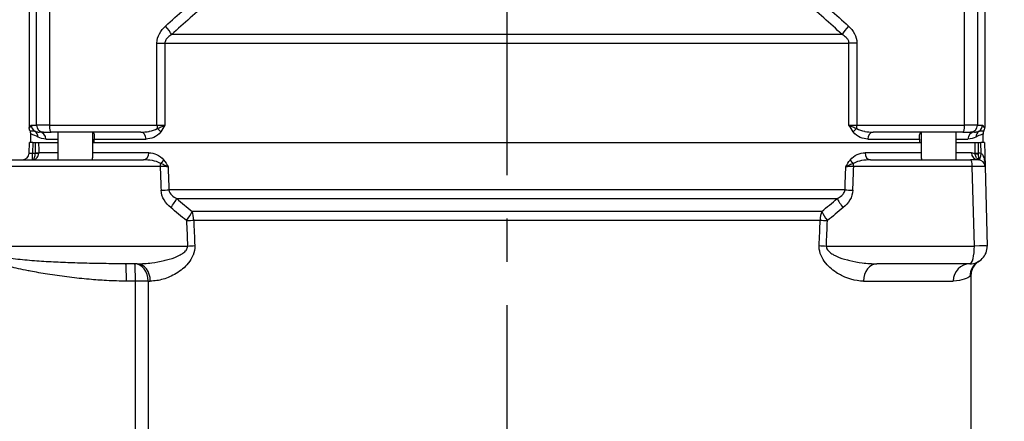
# Model space of a CAD drawing. Header units: millimetres. Extents: x 0 to 5940, y 0 to 4200.
# Tile 38 of 57: x 2156 to 2440, y 2465 to 2581. Entities that reach past the tile are written whole.
import ezdxf

# ---------------------------------------------------------------- set-up
doc = ezdxf.new("R2010")
doc.units = ezdxf.units.MM
doc.header["$LTSCALE"] = 50
doc.linetypes.add('MITTE', pattern=[2, 1.25, -0.25, 0.25, -0.25])
doc.layers.get('DEFPOINTS').update_dxf_attribs({"linetype": 'CONTINUOUS'})
for name, color, linetype in [('02-LINIE-035', 2, 'CONTINUOUS'), ('05-ACHSE', 1, 'MITTE'), ('06-MASSE1', 1, 'CONTINUOUS')]:
    doc.layers.add(name, color=color, linetype=linetype)
doc.styles.add('ACA_NORM', font='ROMANS.SHX')
doc.dimstyles.new('1-10', dxfattribs={"dimscale": 10, "dimtxt": 2.5, "dimasz": 3.5, "dimexe": 1, "dimexo": 0, "dimgap": 1, "dimtad": 1, "dimdec": 0, "dimzin": 0, "dimtxsty": 'ACA_NORM', "dimcen": 0, "dimadec": 0, "dimazin": 0, "dimtfac": 2.4, "dimtdec": 0, "dimtmove": 0, "dimatfit": 3, "dimfxl": 1, "dimtolj": 1, "dimtzin": 0, "dimarcsym": 0})

# ---------------------------------------------------------------- blocks, each defined once
blk = doc.blocks.new('*D9')
at = {"layer": '06-MASSE1', "color": 0, "lineweight": -2}
for p, q in [((2231.46, 2907.76), (1923.55, 2907.76)), ((1933.55, 2872.76), (1933.55, 2208.76)), ((2146.83, 2173.76), (1923.55, 2173.76))]:
    blk.add_line(p, q, dxfattribs=at)
at = {"layer": '06-MASSE1', "color": 0}
for points in [[(1927.71, 2872.76), (1939.38, 2872.76), (1933.55, 2907.76)], [(1927.71, 2208.76), (1939.38, 2208.76), (1933.55, 2173.76)]]:
    blk.add_solid(points, dxfattribs=at)
at = {"layer": 'DEFPOINTS', "color": 0}
for p in [(2231.46, 2907.76), (1933.55, 2173.76), (2146.83, 2173.76)]:
    blk.add_point(p, dxfattribs=at)
at = {"layer": '06-MASSE1', "color": 0, "insert": (1911.05, 2540.76), "char_height": 25, "attachment_point": 5, "rotation": 90, "style": 'ACA_NORM'}
blk.add_mtext('\\A1;a', dxfattribs=at)
blk = doc.blocks.new('*D10')
at = {"layer": '06-MASSE1', "color": 0, "lineweight": -2}
for p, q in [((2273.88, 3011.76), (1833.77, 3011.76)), ((1843.77, 2976.76), (1843.77, 2208.76)), ((2146.83, 2173.76), (1833.77, 2173.76))]:
    blk.add_line(p, q, dxfattribs=at)
at = {"layer": '06-MASSE1', "color": 0}
for points in [[(1837.94, 2976.76), (1849.6, 2976.76), (1843.77, 3011.76)], [(1837.94, 2208.76), (1849.6, 2208.76), (1843.77, 2173.76)]]:
    blk.add_solid(points, dxfattribs=at)
at = {"layer": 'DEFPOINTS', "color": 0}
for p in [(2273.88, 3011.76), (1843.77, 2173.76), (2146.83, 2173.76)]:
    blk.add_point(p, dxfattribs=at)
at = {"layer": '06-MASSE1', "color": 0, "insert": (1821.27, 2592.76), "char_height": 25, "attachment_point": 5, "rotation": 90, "style": 'ACA_NORM'}
blk.add_mtext('\\A1;a1', dxfattribs=at)
blk = doc.blocks.new('*D6')
at = {"layer": '06-MASSE1', "color": 0, "lineweight": -2}
for p, q in [((2076.83, 2430.59), (2076.83, 3126.84)), ((2667.84, 2426.76), (2667.84, 3126.84)), ((2632.84, 3116.84), (2111.83, 3116.84))]:
    blk.add_line(p, q, dxfattribs=at)
at = {"layer": '06-MASSE1', "color": 0}
for points in [[(2111.83, 3122.67), (2111.83, 3111.01), (2076.83, 3116.84)], [(2632.84, 3122.67), (2632.84, 3111.01), (2667.84, 3116.84)]]:
    blk.add_solid(points, dxfattribs=at)
at = {"layer": 'DEFPOINTS', "color": 0}
for p in [(2076.83, 3116.84), (2076.83, 2430.59), (2667.84, 2426.76)]:
    blk.add_point(p, dxfattribs=at)
at = {"layer": '06-MASSE1', "color": 0, "insert": (2372.34, 3139.34), "char_height": 25, "attachment_point": 5, "style": 'ACA_NORM'}
blk.add_mtext('\\A1;590', dxfattribs=at)

msp = doc.modelspace()

# ---------------------------------------------------------------- linework, layer by layer
at = {"layer": '02-LINIE-035'}
for p, q in [((2158.83, 2588.76), (2158.83, 2550.09)), ((2160.96, 2550.76), (2160.96, 2588.76)), ((2164.66, 2588.76), (2164.66, 2550.76)), ((2429, 2550.76), (2429, 2588.76)), ((2432.7, 2588.76), (2432.7, 2550.76)), ((2434.83, 2588.76), (2434.83, 2550.09)), ((2393.65, 2576.91), (2200.01, 2576.91)), ((2195.75, 2550.76), (2195.75, 2574.44)), ((2195.75, 2574.44), (2198.05, 2574.44)), ((2198.05, 2574.44), (2395.61, 2574.44)), ((2198.05, 2574.44), (2198.05, 2550.76)), ((2395.61, 2550.76), (2395.61, 2574.44)), ((2397.91, 2574.44), (2395.61, 2574.44)), ((2397.91, 2574.44), (2397.91, 2550.76)), ((2159.33, 2545.76), (2159.33, 2548.15)), ((2159.47, 2550.76), (2160.96, 2550.76)), ((2164.66, 2550.76), (2160.96, 2550.76)), ((2162.96, 2548.76), (2161.74, 2548.76)), ((2162.96, 2548.76), (2165.18, 2548.76)), ((2164.66, 2550.76), (2195.75, 2550.76)), ((2191.08, 2548.76), (2165.18, 2548.76)), ((2167.15, 2548.76), (2167.15, 2540.76)), ((2177.15, 2548.75), (2177.15, 2541.29)), ((2195.75, 2550.76), (2198.05, 2550.76)), ((2395.61, 2550.76), (2397.91, 2550.76)), ((2397.91, 2550.76), (2429, 2550.76)), ((2428.48, 2548.76), (2402.59, 2548.76)), ((2416.51, 2548.75), (2416.51, 2541.29)), ((2426.51, 2548.76), (2426.51, 2540.76)), ((2428.48, 2548.76), (2430.71, 2548.76)), ((2432.7, 2550.76), (2429, 2550.76)), ((2431.92, 2548.76), (2430.71, 2548.76)), ((2432.7, 2550.76), (2434.2, 2550.76)), ((2434.33, 2545.76), (2434.33, 2548.15)), ((2158.83, 2542.71), (2158.91, 2545.76)), ((2159.91, 2545.76), (2158.91, 2545.76)), ((2159.91, 2545.76), (2159.83, 2542.71)), ((2159.91, 2545.76), (2160.59, 2545.76)), ((2161.58, 2545.76), (2167.15, 2545.76)), ((2161.58, 2545.76), (2167.15, 2545.76)), ((2163.68, 2546.76), (2167.15, 2546.76)), ((2177.15, 2545.76), (2416.51, 2545.76)), ((2177.63, 2545.76), (2177.63, 2546.76)), ((2177.63, 2546.76), (2192.59, 2546.76)), ((2177.63, 2545.76), (2416.03, 2545.76)), ((2401.07, 2546.76), (2416.03, 2546.76)), ((2416.03, 2546.76), (2416.03, 2545.76)), ((2426.51, 2546.76), (2429.98, 2546.76)), ((2426.51, 2545.76), (2432.09, 2545.76)), ((2426.51, 2545.76), (2432.09, 2545.76)), ((2433.07, 2545.76), (2433.75, 2545.76)), ((2433.84, 2542.61), (2433.75, 2545.76)), ((2434.75, 2545.76), (2433.75, 2545.76)), ((2434.75, 2545.76), (2434.94, 2538.81)), ((2159.83, 2542.71), (2160.61, 2542.71)), ((2159.83, 2540.77), (2159.83, 2542.71)), ((2167.15, 2542.76), (2161.59, 2542.76)), ((2193.38, 2542.76), (2177.15, 2542.76)), ((2416.51, 2542.76), (2400.29, 2542.76)), ((2430.99, 2542.76), (2426.51, 2542.76)), ((2146.59, 2540.76), (2191.87, 2540.76)), ((2401.79, 2540.76), (2430.71, 2540.76)), ((2432.94, 2540.76), (2430.71, 2540.76)), ((2196.68, 2538.81), (2146.08, 2538.81)), ((2431.23, 2538.81), (2396.98, 2538.81)), ((2431.83, 2515.89), (2431.23, 2538.81)), ((2434.94, 2538.81), (2435.54, 2515.89)), ((2394.48, 2532.1), (2199.19, 2532.1)), ((2201.45, 2529.6), (2392.21, 2529.6)), ((2387.76, 2525.86), (2205.91, 2525.86)), ((2206.36, 2523.36), (2387.31, 2523.36)), ((2143.41, 2515.89), (2204.59, 2515.89)), ((2389.08, 2515.89), (2431.83, 2515.89)), ((2189.98, 2510.76), (2186.75, 2510.76)), ((2430.54, 2510.76), (2403.69, 2510.76)), ((2189.51, 2505.76), (2186.92, 2505.76)), ((2189.51, 2438.56), (2189.51, 2505.76)), ((2193.2, 2505.76), (2189.51, 2505.76)), ((2193.2, 2505.76), (2193.82, 2505.76)), ((2193.2, 2505.76), (2193.2, 2434.03)), ((2399.84, 2505.76), (2425.73, 2505.76)), ((2430.83, 2507.27), (2430.56, 2507.11)), ((2430.83, 2507.27), (2430.83, 2454.26))]:
    msp.add_line(p, q, dxfattribs=at)
for centre, radius, start, end in [((2157.33, 2548.15), 2, 359.9998, 28.9431), ((2436.33, 2548.15), 2, 151.0569, 180.0002), ((2156.83, 2542.76), 2, 270, 358.5), ((2432.94, 2538.71), 4, 76.9921, 88.2702), ((2432.94, 2538.76), 2, 1.5, 90), ((2430.54, 2515.76), 5, 270, 1.5)]:
    msp.add_arc(centre, radius, start, end, dxfattribs=at)
for centre, major_axis, ratio, start_param, end_param in [((2196.93, 2579.37), (3.37, -3.69), 0.193992, 0.677403, 1.395248), ((2396.73, 2579.37), (-3.37, -3.69), 0.193992, 4.887938, 5.605783), ((2161.47, 2550.76), (0, 2), 0.999657, 1.570796, 2.611507), ((2159.44, 2547.31), (0.89, 1.79), 0.981214, 5.167424, 6.214528), ((2162.96, 2550.76), (0, -2), 0.999657, 4.712389, 6.283185), ((2161.74, 2546.76), (0, 2), 0.968372, 4.712389, 6.283185), ((2165.18, 2550.76), (0, -2), 0.258819, 4.712389, 6.283185), ((2191.08, 2546.76), (0, 2), 0.758102, 4.712389, 6.283185), ((2196.27, 2550.76), (0, 2), 0.258819, 1.570796, 2.081647), ((2195.37, 2548.81), (-1.61, 1.18), 0.530864, 4.085409, 4.81945), ((2398.3, 2548.81), (1.61, 1.18), 0.530864, 1.463735, 2.197776), ((2397.39, 2550.76), (0, 2), 0.258819, 4.201538, 4.712389), ((2402.59, 2546.76), (0, 2), 0.758102, 0, 1.570796), ((2428.48, 2550.76), (0, -2), 0.258819, 0, 1.570796), ((2431.92, 2546.76), (0, 2), 0.968372, 0, 1.570796), ((2430.71, 2550.76), (0, -2), 0.999657, 0, 1.570796), ((2434.22, 2547.31), (-0.89, 1.79), 0.981214, 0.068658, 1.115762), ((2432.2, 2550.76), (0, 2), 0.999657, 3.671679, 4.712389), ((2160.59, 2545.76), (-1, 0), 0.00001, 1.570664, 2.960399), ((2296.83, 3497.46), (0, -5289.1), 0.026186, 4.89331, 4.893892), ((2296.83, 3497.49), (0, -5289.1), 0.025997, 4.893315, 4.893892), ((2296.83, 3497.49), (0, -5289.1), 0.025997, 1.389288, 1.38987), ((2433.07, 2545.76), (1, 0), 0.00001, 3.323641, 4.712549), ((2296.83, 3497.46), (0, -5289.1), 0.026186, 1.389288, 1.389875), ((2159.83, 2542.76), (-1, -0.05), 0.052014, 6.279088, 7.849199), ((2160.61, 2542.76), (1, 0.005), 0.026177, 4.712263, 6.10162), ((1056.79, 2556.94), (1103.82, -14.22), 0.029846, 6.282919, 6.283713), ((2160.61, 2542.74), (1, -0.022), 0.026171, 4.71296, 6.101678), ((2159.62, 2542.76), (-0.13, 2), 0.983491, 4.620779, 4.646957), ((2191.87, 2542.76), (0, -2), 0.752394, 0, 1.570796), ((2401.79, 2542.76), (0, -2), 0.752394, 4.712389, 6.283185), ((2432.94, 2542.76), (0, -2), 0.975656, 4.712389, 6.283185), ((2431.9, 2542.76), (0, 0.99), 0.180612, 4.557232, 4.686045), ((2433.06, 2542.73), (-1, 0.005), 0.026177, 0.181571, 1.570922), ((2433.06, 2542.61), (-1, 0.028), 0.153025, 0.183781, 1.571252), ((2432.87, 2542.76), (0.03, 1.99), 0.093877, 4.558013, 4.686164), ((2433.84, 2542.66), (-0.45, -1.95), 0.005894, 0.052915, 1.545288), ((2159.66, 2543.08), (0.41, -2.29), 0.836033, 6.136106, 6.196461), ((2159.16, 2542.87), (0.73, -2.1), 0.374667, 6.153936, 6.217185), ((2159.83, 2541.76), (0.078, -0.997), 0.769101, 6.181378, 6.26428), ((2197.2, 2538.76), (0, -2), 0.258819, 4.210572, 4.686209), ((2196.29, 2540.69), (1.61, 1.19), 0.52466, 4.609812, 5.331658), ((2397.37, 2540.69), (-1.61, 1.19), 0.52466, 0.951527, 1.673373), ((2396.47, 2538.76), (0, 2), 0.258819, 4.738569, 5.214206), ((2430.71, 2538.76), (0, 2), 0.258819, 4.738569, 6.283185), ((2433.61, 2541.69), (-0.295, -0.955), 0.808217, 0.016769, 0.089933), ((2434.03, 2542.95), (0.77, 2.2), 0.828928, 3.178562, 3.22313), ((2435.07, 2542.83), (1.7, 2.1), 0.192979, 3.185805, 3.227461), ((2435.07, 2542.83), (1.7, 2.1), 0.192979, 3.232154, 3.232163), ((2435.07, 2542.83), (1.7, 2.1), 0.192979, 3.227674, 3.232154), ((2298.13, 7233.03), (-36.91, -5441.86), 0.025292, 5.752973, 5.755465), ((2195.95, 2538.77), (-4.31, 0.07), 0.013701, 3.941713, 4.541746), ((2296.83, 7233.16), (-35.61, -5441.86), 0.024405, 5.753028, 5.755453), ((2296.83, 7233.16), (35.61, -5441.86), 0.024405, 0.527732, 0.530157), ((2397.72, 2538.77), (-4.31, -0.07), 0.0137, 4.882967, 5.483053), ((2295.54, 7233.03), (36.91, -5441.86), 0.025292, 0.527721, 0.530212), ((2429.94, 2538.76), (-5, -0.05), 0.008031, 3.141719, 4.45019), ((2195.64, 2532.1), (-5, -0.18), 0.036867, 1.831334, 2.359813), ((2398.03, 2532.1), (-5, 0.18), 0.036867, 0.78178, 1.310259), ((2198.44, 2527.1), (-3.23, -3.82), 0.216786, 1.718465, 2.452182), ((2395.23, 2527.1), (-3.23, 3.82), 0.216786, 0.68941, 1.423128), ((2202.98, 2523.36), (-3.12, -3.91), 0.220646, 1.712376, 2.427448), ((2202.98, 2523.36), (0, -5), 0.675176, 1.570796, 2.094395), ((2390.68, 2523.36), (0, 5), 0.675176, 1.047198, 1.570796), ((2390.68, 2523.36), (-3.12, 3.91), 0.220646, 0.714145, 1.429216), ((2202.98, 2523.36), (-5, -0.21), 0.038269, 1.831136, 2.311199), ((2298.13, 7233.03), (-36, -5308.2), 0.025292, 5.803952, 5.806957), ((2296.83, 7233.16), (-34.7, -5308.2), 0.024383, 5.80394, 5.806945), ((2296.83, 7233.16), (34.7, -5308.2), 0.024383, 0.47624, 0.479245), ((2390.68, 2523.36), (-5, 0.21), 0.038269, 0.830394, 1.310457), ((2295.54, 7233.03), (36, -5308.2), 0.025292, 0.476228, 0.479233), ((2203.29, 2516.02), (-5, -0.21), 0.038365, 1.831122, 2.308185), ((2390.37, 2516.02), (-5, 0.21), 0.038365, 0.833408, 1.310471), ((2430.54, 2515.76), (0, -5), 0.258819, 0, 1.596976), ((2430.54, 2515.76), (5, 0.13), 0.020082, 0, 1.308471), ((2435.55, 2507.11), (-2.51, 4.33), 0.997274, 0, 1.047153), ((2186.75, 2505.76), (0, 5), 0.034899, 4.712389, 6.283185), ((2189.34, 2505.76), (0, 5), 0.773341, 4.712389, 6.283185), ((2189.34, 2505.76), (0, 5), 0.034899, 4.712389, 6.283185), ((2189.98, 2505.76), (0, 5), 0.768739, 4.712389, 6.283185), ((2403.69, 2505.76), (0, 5), 0.768739, 0, 1.570796), ((2430.54, 2505.76), (0, 5), 0.961909, 0, 1.570796), ((2199.27, 2506.28), (-2.71, 4.2), 0.029321, 1.440177, 1.440257), ((2199.27, 2506.28), (-3.42, 3.64), 0.387928, 4.715457, 4.715651)]:
    msp.add_ellipse(centre, major_axis=major_axis, ratio=ratio, start_param=start_param, end_param=end_param, dxfattribs=at)
for points in [[(2198.23, 2579.37), (2201.78, 2582.62), (2205.43, 2585.76), (2209.18, 2588.76)], [(2384.48, 2588.76), (2388.24, 2585.76), (2391.88, 2582.62), (2395.44, 2579.37)], [(2210.74, 2586.3), (2207.06, 2583.3), (2203.49, 2580.15), (2200.01, 2576.91)], [(2393.65, 2576.91), (2390.17, 2580.15), (2386.61, 2583.3), (2382.93, 2586.3)], [(2195.75, 2574.44), (2195.75, 2576.37), (2196.84, 2578.1), (2198.23, 2579.37)], [(2395.44, 2579.37), (2396.83, 2578.1), (2397.91, 2576.37), (2397.91, 2574.44)], [(2163.68, 2546.76), (2162.79, 2546.76), (2162.03, 2547), (2161.41, 2547.31)], [(2432.25, 2547.31), (2431.63, 2547), (2430.88, 2546.76), (2429.98, 2546.76)], [(2430.99, 2542.76), (2431.38, 2542.76), (2431.75, 2542.7), (2432.07, 2542.61)], [(2199.73, 2526.97), (2198.24, 2528.23), (2197.01, 2529.96), (2196.93, 2531.97)], [(2396.73, 2531.97), (2396.66, 2529.96), (2395.43, 2528.23), (2393.94, 2526.97)], [(2201.45, 2529.6), (2202.92, 2528.33), (2204.41, 2527.09), (2205.91, 2525.86)], [(2387.76, 2525.86), (2389.26, 2527.09), (2390.74, 2528.33), (2392.21, 2529.6)], [(2204.28, 2523.23), (2202.74, 2524.45), (2201.23, 2525.7), (2199.73, 2526.97)], [(2393.94, 2526.97), (2392.44, 2525.7), (2390.92, 2524.45), (2389.39, 2523.23)], [(2433.04, 2511.43), (2433.14, 2511.49), (2433.19, 2511.51), (2433.19, 2511.51)], [(2201.38, 2508.02), (2201.38, 2508.02), (2201.38, 2508.02), (2201.38, 2508.02)]]:
    msp.add_open_spline(points, degree=3, dxfattribs=at)
for points, knots in [([(2200.01, 2576.91), (2199.64, 2576.69), (2199.27, 2576.45), (2198.95, 2576.15), (2198.7, 2575.92), (2198.46, 2575.65), (2198.29, 2575.34), (2198.21, 2575.18), (2198.13, 2575), (2198.09, 2574.81), (2198.07, 2574.69), (2198.05, 2574.57), (2198.05, 2574.44)], [0, 0, 0, 0, 0.411436, 0.411436, 0.411436, 0.727726, 0.727726, 0.727726, 0.893476, 0.893476, 0.893476, 1, 1, 1, 1]), ([(2395.61, 2574.44), (2395.61, 2574.62), (2395.58, 2574.81), (2395.53, 2574.98), (2395.44, 2575.25), (2395.29, 2575.5), (2395.12, 2575.72), (2395.03, 2575.83), (2394.93, 2575.94), (2394.83, 2576.04), (2394.47, 2576.39), (2394.07, 2576.67), (2393.65, 2576.91)], [0, 0, 0, 0, 0.155563, 0.155563, 0.155563, 0.407438, 0.407438, 0.407438, 0.542309, 0.542309, 0.542309, 1, 1, 1, 1]), ([(2158.83, 2550.09), (2158.87, 2550.05), (2158.9, 2550.02), (2158.94, 2550.03), (2158.96, 2550.03), (2158.99, 2550.05), (2159.01, 2550.08), (2159.06, 2550.12), (2159.1, 2550.2), (2159.15, 2550.29), (2159.18, 2550.36), (2159.22, 2550.44), (2159.25, 2550.51), (2159.27, 2550.54), (2159.29, 2550.57), (2159.31, 2550.6), (2159.34, 2550.67), (2159.38, 2550.72), (2159.42, 2550.74), (2159.43, 2550.76), (2159.45, 2550.76), (2159.47, 2550.76)], [0, 0, 0, 0, 0.165322, 0.165322, 0.165322, 0.284111, 0.284111, 0.284111, 0.496873, 0.496873, 0.496873, 0.666666, 0.666666, 0.666666, 0.748446, 0.748446, 0.748446, 0.921974, 0.921974, 0.921974, 1, 1, 1, 1]), ([(2159.08, 2549.12), (2159, 2549.26), (2158.94, 2549.42), (2158.85, 2549.75), (2158.83, 2549.92), (2158.83, 2550.09)], [0.0000018, 0.0000018, 0.0000018, 0.0000018, 0.0506397, 0.0506397, 0.101278, 0.101278, 0.101278, 0.101278]), ([(2159.08, 2549.12), (2159.14, 2549.09), (2159.28, 2549.12), (2159.74, 2549.18), (2160.06, 2549.21), (2160.45, 2549.04)], [0, 0, 0, 0, 0.5, 0.5, 1, 1, 1, 1]), ([(2161.41, 2547.31), (2160.72, 2547.66), (2160.2, 2547.87), (2159.51, 2548.16), (2159.33, 2548.22), (2159.33, 2548.15)], [0, 0, 0, 0, 0.5, 0.5, 1, 1, 1, 1]), ([(2160.45, 2549.04), (2160.55, 2548.99), (2160.65, 2548.96), (2160.76, 2548.92), (2161.05, 2548.83), (2161.38, 2548.76), (2161.74, 2548.76)], [0, 0, 0, 0, 0.265519, 0.265519, 0.265519, 1, 1, 1, 1]), ([(2177.05, 2548.76), (2177.17, 2548.76), (2177.28, 2548.72), (2177.5, 2548.54), (2177.58, 2548.36), (2177.65, 2547.95), (2177.66, 2547.72), (2177.65, 2547.36), (2177.64, 2547.22), (2177.63, 2546.96), (2177.63, 2546.86), (2177.63, 2546.76)], [0.3284557, 0.3284557, 0.3284557, 0.3284557, 0.409866, 0.409866, 0.5401366, 0.5401366, 0.6619706, 0.6619706, 0.728837, 0.728837, 0.7699377, 0.7699377, 0.7699377, 0.7699377]), ([(2191.08, 2548.76), (2191.88, 2548.76), (2192.68, 2548.83), (2193.48, 2548.98), (2193.51, 2548.98), (2193.53, 2548.99), (2193.55, 2548.99), (2194.33, 2549.14), (2195.11, 2549.35), (2195.82, 2549.78)], [0, 0, 0, 0, 0.5, 0.5, 0.5, 0.514975, 0.514975, 0.514975, 1, 1, 1, 1]), ([(2196.82, 2548.81), (2196.25, 2548.02), (2195.53, 2547.54), (2194.8, 2547.23), (2194.07, 2546.91), (2193.34, 2546.76), (2192.59, 2546.76)], [0, 0, 0, 0, 0.5, 0.5, 0.5, 1, 1, 1, 1]), ([(2195.82, 2549.78), (2196.21, 2549.94), (2196.6, 2550.1), (2196.96, 2550.26), (2197.15, 2550.34), (2197.34, 2550.42), (2197.52, 2550.51), (2197.7, 2550.59), (2197.88, 2550.67), (2198.04, 2550.76), (2198.05, 2550.76), (2198.05, 2550.76), (2198.05, 2550.76)], [0, 0, 0, 0, 0.480426, 0.480426, 0.480426, 0.7367, 0.7367, 0.7367, 0.995062, 0.995062, 0.995062, 1, 1, 1, 1]), ([(2198.05, 2550.76), (2198.05, 2550.76), (2198.05, 2550.76), (2198.05, 2550.75), (2197.65, 2550.08), (2197.26, 2549.41), (2196.82, 2548.81)], [0, 0, 0, 0, 0.004785, 0.004785, 0.004785, 1, 1, 1, 1]), ([(2396.84, 2548.81), (2396.41, 2549.41), (2396.01, 2550.08), (2395.62, 2550.75), (2395.62, 2550.76), (2395.62, 2550.76), (2395.61, 2550.76)], [0, 0, 0, 0, 0.995215, 0.995215, 0.995215, 1, 1, 1, 1]), ([(2395.61, 2550.76), (2395.62, 2550.76), (2395.62, 2550.76), (2395.62, 2550.76), (2395.79, 2550.67), (2395.96, 2550.59), (2396.15, 2550.51), (2396.33, 2550.42), (2396.51, 2550.34), (2396.71, 2550.26), (2397.07, 2550.1), (2397.45, 2549.94), (2397.85, 2549.78)], [0, 0, 0, 0, 0.004938, 0.004938, 0.004938, 0.2633, 0.2633, 0.2633, 0.519574, 0.519574, 0.519574, 1, 1, 1, 1]), ([(2401.07, 2546.76), (2400.33, 2546.76), (2399.58, 2546.91), (2398.86, 2547.23), (2398.14, 2547.55), (2397.41, 2548.02), (2396.84, 2548.81)], [0, 0, 0, 0, 0.499277, 0.499277, 0.499277, 1, 1, 1, 1]), ([(2397.85, 2549.78), (2398.55, 2549.35), (2399.33, 2549.15), (2400.1, 2549), (2400.13, 2548.99), (2400.15, 2548.99), (2400.18, 2548.98), (2400.98, 2548.83), (2401.79, 2548.76), (2402.59, 2548.76)], [0, 0, 0, 0, 0.483771, 0.483771, 0.483771, 0.5, 0.5, 0.5, 1, 1, 1, 1]), ([(2416.03, 2546.76), (2416.03, 2546.78), (2416.03, 2546.8), (2416.03, 2546.93), (2416.03, 2547.04), (2416.02, 2547.29), (2416.02, 2547.42), (2416.01, 2547.75), (2416.02, 2547.95), (2416.08, 2548.36), (2416.17, 2548.56), (2416.41, 2548.73), (2416.5, 2548.76), (2416.61, 2548.76)], [0.7699377, 0.7699377, 0.7699377, 0.7699377, 0.776967, 0.776967, 0.8231163, 0.8231163, 0.8872727, 0.8872727, 0.9965058, 0.9965058, 1.1407572, 1.1407572, 1.2148424, 1.2148424, 1.2148424, 1.2148424]), ([(2431.92, 2548.76), (2432.05, 2548.76), (2432.18, 2548.77), (2432.3, 2548.79), (2432.64, 2548.83), (2432.95, 2548.92), (2433.21, 2549.04)], [0, 0, 0, 0, 0.26442, 0.26442, 0.26442, 1, 1, 1, 1]), ([(2434.33, 2548.15), (2434.33, 2548.22), (2434.16, 2548.16), (2433.46, 2547.87), (2432.94, 2547.66), (2432.25, 2547.31)], [0, 0, 0, 0, 0.5, 0.5, 1, 1, 1, 1]), ([(2433.21, 2549.04), (2433.61, 2549.21), (2433.93, 2549.18), (2434.39, 2549.12), (2434.53, 2549.09), (2434.58, 2549.12)], [0, 0, 0, 0, 0.5, 0.5, 1, 1, 1, 1]), ([(2434.2, 2550.76), (2434.22, 2550.76), (2434.23, 2550.76), (2434.25, 2550.74), (2434.29, 2550.72), (2434.32, 2550.67), (2434.36, 2550.6), (2434.38, 2550.57), (2434.39, 2550.54), (2434.41, 2550.51), (2434.45, 2550.44), (2434.48, 2550.36), (2434.52, 2550.29), (2434.56, 2550.2), (2434.61, 2550.12), (2434.65, 2550.08), (2434.7, 2550.03), (2434.74, 2550.02), (2434.78, 2550.04), (2434.8, 2550.05), (2434.82, 2550.07), (2434.83, 2550.09)], [0, 0, 0, 0, 0.078025, 0.078025, 0.078025, 0.251552, 0.251552, 0.251552, 0.333332, 0.333332, 0.333332, 0.503124, 0.503124, 0.503124, 0.715884, 0.715884, 0.715884, 0.919508, 0.919508, 0.919508, 1, 1, 1, 1]), ([(2434.58, 2549.12), (2434.66, 2549.26), (2434.73, 2549.42), (2434.81, 2549.75), (2434.83, 2549.92), (2434.83, 2550.09)], [0.0000018, 0.0000018, 0.0000018, 0.0000018, 0.0506397, 0.0506397, 0.101278, 0.101278, 0.101278, 0.101278]), ([(2159.83, 2540.77), (2159.89, 2540.77), (2159.94, 2540.8), (2160, 2540.83), (2160.1, 2540.9), (2160.2, 2541.02), (2160.29, 2541.19), (2160.31, 2541.22), (2160.32, 2541.26), (2160.34, 2541.29), (2160.39, 2541.4), (2160.44, 2541.53), (2160.47, 2541.68), (2160.49, 2541.75), (2160.51, 2541.82), (2160.53, 2541.9), (2160.54, 2541.99), (2160.56, 2542.07), (2160.57, 2542.16), (2160.59, 2542.33), (2160.61, 2542.52), (2160.61, 2542.71)], [0, 0, 0, 0, 0.143667, 0.143667, 0.143667, 0.416699, 0.416699, 0.416699, 0.473031, 0.473031, 0.473031, 0.641332, 0.641332, 0.641332, 0.728225, 0.728225, 0.728225, 0.816874, 0.816874, 0.816874, 1, 1, 1, 1]), ([(2159.89, 2540.77), (2159.94, 2540.77), (2159.99, 2540.78), (2160.04, 2540.78), (2160.12, 2540.8), (2160.19, 2540.81), (2160.26, 2540.83), (2160.29, 2540.84), (2160.32, 2540.85), (2160.35, 2540.86), (2160.54, 2540.93), (2160.73, 2541.04), (2160.89, 2541.19), (2160.93, 2541.22), (2160.97, 2541.26), (2161.01, 2541.29), (2161.12, 2541.4), (2161.22, 2541.53), (2161.3, 2541.68), (2161.34, 2541.75), (2161.38, 2541.82), (2161.42, 2541.9), (2161.45, 2541.99), (2161.48, 2542.07), (2161.51, 2542.16), (2161.56, 2542.33), (2161.59, 2542.52), (2161.59, 2542.71)], [0, 0, 0, 0, 0.057422, 0.057422, 0.057422, 0.143533, 0.143533, 0.143533, 0.178528, 0.178528, 0.178528, 0.415832, 0.415832, 0.415832, 0.472312, 0.472312, 0.472312, 0.640764, 0.640764, 0.640764, 0.727783, 0.727783, 0.727783, 0.81657, 0.81657, 0.81657, 1, 1, 1, 1]), ([(2193.38, 2542.76), (2194.14, 2542.76), (2194.9, 2542.61), (2195.65, 2542.29), (2196.4, 2541.97), (2197.15, 2541.49), (2197.73, 2540.69)], [0, 0, 0, 0, 0.5, 0.5, 0.5, 1, 1, 1, 1]), ([(2395.93, 2540.69), (2396.52, 2541.49), (2397.26, 2541.97), (2398.01, 2542.29), (2398.75, 2542.61), (2399.52, 2542.76), (2400.29, 2542.76)], [0, 0, 0, 0, 0.5, 0.5, 0.5, 1, 1, 1, 1]), ([(2433.33, 2540.73), (2433.11, 2540.79), (2432.9, 2540.91), (2432.72, 2541.07), (2432.56, 2541.21), (2432.42, 2541.38), (2432.32, 2541.57), (2432.24, 2541.72), (2432.18, 2541.88), (2432.13, 2542.05), (2432.09, 2542.23), (2432.07, 2542.42), (2432.07, 2542.61)], [0, 0, 0, 0, 0.31749, 0.31749, 0.31749, 0.588541, 0.588541, 0.588541, 0.78817, 0.78817, 0.78817, 1, 1, 1, 1]), ([(2433.39, 2540.71), (2433.39, 2540.71), (2433.38, 2540.71), (2433.38, 2540.72), (2433.29, 2540.77), (2433.22, 2540.94), (2433.16, 2541.21), (2433.12, 2541.4), (2433.08, 2541.63), (2433.06, 2541.9), (2433.05, 2542.07), (2433.05, 2542.26), (2433.05, 2542.45)], [0, 0, 0, 0, 0.010631, 0.010631, 0.010631, 0.469929, 0.469929, 0.469929, 0.790488, 0.790488, 0.790488, 1, 1, 1, 1]), ([(2433.84, 2542.61), (2433.96, 2542.51), (2434.06, 2542.39), (2434.15, 2542.26), (2434.21, 2542.17), (2434.26, 2542.08), (2434.3, 2541.99), (2434.34, 2541.91), (2434.38, 2541.83), (2434.41, 2541.75), (2434.5, 2541.52), (2434.58, 2541.28), (2434.64, 2541.05), (2434.67, 2540.95), (2434.69, 2540.86), (2434.71, 2540.76), (2434.82, 2540.27), (2434.88, 2539.77), (2434.92, 2539.27), (2434.92, 2539.12), (2434.93, 2538.97), (2434.94, 2538.83), (2434.94, 2538.82), (2434.94, 2538.82), (2434.94, 2538.81)], [0, 0, 0, 0, 0.113513, 0.113513, 0.113513, 0.189586, 0.189586, 0.189586, 0.254662, 0.254662, 0.254662, 0.43713, 0.43713, 0.43713, 0.51001, 0.51001, 0.51001, 0.886361, 0.886361, 0.886361, 0.99687, 0.99687, 0.99687, 1, 1, 1, 1]), ([(2176.74, 2540.76), (2176.85, 2540.76), (2176.93, 2540.79), (2177.09, 2540.94), (2177.15, 2541.09), (2177.15, 2541.29)], [0.3330709, 0.3330709, 0.3330709, 0.3330709, 0.4111481, 0.4111481, 0.5341018, 0.5341018, 0.5341018, 0.5341018]), ([(2176.74, 2540.76), (2176.85, 2540.76), (2176.93, 2540.79), (2177.09, 2540.94), (2177.15, 2541.09), (2177.15, 2541.29)], [0.3330709, 0.3330709, 0.3330709, 0.3330709, 0.4111481, 0.4111481, 0.5341018, 0.5341018, 0.5341018, 0.5341018]), ([(2196.75, 2539.72), (2196.02, 2540.17), (2195.21, 2540.37), (2194.42, 2540.53), (2194.39, 2540.53), (2194.37, 2540.54), (2194.34, 2540.54), (2193.52, 2540.69), (2192.7, 2540.76), (2191.87, 2540.76)], [0, 0, 0, 0, 0.484941, 0.484941, 0.484941, 0.5, 0.5, 0.5, 1, 1, 1, 1]), ([(2198.95, 2538.76), (2198.95, 2538.76), (2198.95, 2538.76), (2198.94, 2538.77), (2198.78, 2538.85), (2198.61, 2538.93), (2198.43, 2539.01), (2198.25, 2539.09), (2198.06, 2539.18), (2197.87, 2539.26), (2197.51, 2539.41), (2197.14, 2539.57), (2196.75, 2539.72)], [0, 0, 0, 0, 0.005022, 0.005022, 0.005022, 0.262946, 0.262946, 0.262946, 0.518867, 0.518867, 0.518867, 1, 1, 1, 1]), ([(2197.73, 2540.69), (2198.17, 2540.09), (2198.56, 2539.43), (2198.95, 2538.77), (2198.95, 2538.77), (2198.95, 2538.76), (2198.95, 2538.76)], [0, 0, 0, 0, 0.995137, 0.995137, 0.995137, 1, 1, 1, 1]), ([(2394.71, 2538.76), (2394.71, 2538.76), (2394.71, 2538.77), (2394.72, 2538.77), (2395.11, 2539.43), (2395.5, 2540.09), (2395.93, 2540.69)], [0, 0, 0, 0, 0.004863, 0.004863, 0.004863, 1, 1, 1, 1]), ([(2396.92, 2539.72), (2396.53, 2539.57), (2396.15, 2539.41), (2395.79, 2539.26), (2395.6, 2539.18), (2395.42, 2539.09), (2395.24, 2539.01), (2395.06, 2538.93), (2394.89, 2538.85), (2394.72, 2538.77), (2394.72, 2538.76), (2394.71, 2538.76), (2394.71, 2538.76)], [0, 0, 0, 0, 0.481133, 0.481133, 0.481133, 0.737054, 0.737054, 0.737054, 0.994978, 0.994978, 0.994978, 1, 1, 1, 1]), ([(2401.79, 2540.76), (2400.97, 2540.76), (2400.14, 2540.69), (2399.32, 2540.54), (2399.29, 2540.54), (2399.27, 2540.53), (2399.24, 2540.53), (2398.45, 2540.37), (2397.64, 2540.17), (2396.92, 2539.72)], [0, 0, 0, 0, 0.5, 0.5, 0.5, 0.516276, 0.516276, 0.516276, 1, 1, 1, 1]), ([(2416.51, 2541.29), (2416.51, 2541.09), (2416.57, 2540.94), (2416.74, 2540.79), (2416.82, 2540.76), (2416.92, 2540.76)], [0.2916394, 0.2916394, 0.2916394, 0.2916394, 0.4374771, 0.4374771, 0.5300859, 0.5300859, 0.5300859, 0.5300859]), ([(2434.61, 2539.86), (2434.62, 2539.84), (2434.63, 2539.82), (2434.65, 2539.8), (2434.8, 2539.55), (2434.88, 2539.3), (2434.92, 2539.04), (2434.93, 2538.97), (2434.93, 2538.89), (2434.94, 2538.82), (2434.94, 2538.82), (2434.94, 2538.82), (2434.94, 2538.81)], [0.4825876, 0.4825876, 0.4825876, 0.4825876, 0.5151642, 0.5151642, 0.5151642, 0.8876758, 0.8876758, 0.8876758, 0.9972383, 0.9972383, 0.9972383, 1, 1, 1, 1]), ([(2199.19, 2532.1), (2199.23, 2531.47), (2199.63, 2530.95), (2200.05, 2530.56), (2200.47, 2530.17), (2200.95, 2529.86), (2201.45, 2529.6)], [0, 0, 0, 0, 0.5, 0.5, 0.5, 1, 1, 1, 1]), ([(2392.21, 2529.6), (2392.67, 2529.84), (2393.12, 2530.12), (2393.52, 2530.47), (2393.71, 2530.64), (2393.9, 2530.83), (2394.06, 2531.05), (2394.17, 2531.21), (2394.28, 2531.38), (2394.35, 2531.57), (2394.42, 2531.73), (2394.46, 2531.92), (2394.48, 2532.1)], [0, 0, 0, 0, 0.461269, 0.461269, 0.461269, 0.686871, 0.686871, 0.686871, 0.851732, 0.851732, 0.851732, 1, 1, 1, 1]), ([(2186.92, 2505.76), (2185.09, 2505.76), (2183.16, 2505.82), (2181.14, 2505.92), (2179.54, 2506.01), (2177.9, 2506.13), (2176.19, 2506.28), (2175.94, 2506.3), (2175.65, 2506.33), (2175.42, 2506.35), (2173.57, 2506.52), (2171.64, 2506.74), (2169.75, 2506.98), (2168.8, 2507.1), (2167.86, 2507.22), (2166.92, 2507.36), (2165.98, 2507.49), (2165.1, 2507.62), (2164.12, 2507.78), (2162.4, 2508.05), (2160.77, 2508.34), (2159.2, 2508.64), (2158.98, 2508.68), (2158.79, 2508.72), (2158.53, 2508.77), (2157.57, 2508.96), (2156.64, 2509.15), (2155.76, 2509.34), (2154.9, 2509.53), (2154.09, 2509.73), (2153.32, 2509.92), (2153.21, 2509.95), (2153.14, 2509.96), (2153, 2510), (2152.02, 2510.25), (2151.11, 2510.51), (2150.27, 2510.76), (2149.39, 2511.04), (2148.58, 2511.31), (2147.86, 2511.59), (2147.76, 2511.63), (2147.71, 2511.65), (2147.58, 2511.7), (2147.1, 2511.89), (2146.66, 2512.08), (2146.25, 2512.27), (2145.88, 2512.45), (2145.54, 2512.63), (2145.23, 2512.8), (2145.14, 2512.86), (2145.08, 2512.89), (2144.96, 2512.97), (2144.73, 2513.1), (2144.52, 2513.24), (2144.33, 2513.38), (2144.2, 2513.47), (2144.09, 2513.56), (2143.98, 2513.65), (2143.89, 2513.73), (2143.83, 2513.78), (2143.71, 2513.89), (2143.61, 2513.99), (2143.51, 2514.09), (2143.42, 2514.19), (2143.34, 2514.28), (2143.26, 2514.37), (2143.2, 2514.46), (2143.19, 2514.48), (2143.18, 2514.48), (2143.17, 2514.49), (2143.17, 2514.5), (2143.16, 2514.52), (2143.14, 2514.55), (2143.09, 2514.62), (2143.04, 2514.69), (2143, 2514.76), (2142.96, 2514.84), (2142.92, 2514.93), (2142.88, 2515.01), (2142.84, 2515.12), (2142.8, 2515.23), (2142.77, 2515.34), (2142.76, 2515.42), (2142.74, 2515.49), (2142.74, 2515.57), (2142.73, 2515.62), (2142.73, 2515.67), (2142.73, 2515.72), (2142.73, 2515.76), (2142.73, 2515.79), (2142.73, 2515.82), (2142.73, 2515.87), (2142.73, 2515.92), (2142.74, 2515.97)], [0, 0, 0, 0, 0.131077, 0.131077, 0.131077, 0.234375, 0.234375, 0.234375, 0.25, 0.25, 0.25, 0.375, 0.375, 0.375, 0.4375, 0.4375, 0.4375, 0.5, 0.5, 0.5, 0.609375, 0.609375, 0.609375, 0.625, 0.625, 0.625, 0.684441, 0.684441, 0.684441, 0.742188, 0.742188, 0.742188, 0.75, 0.75, 0.75, 0.807154, 0.807154, 0.807154, 0.867187, 0.867187, 0.867187, 0.875, 0.875, 0.875, 0.903643, 0.903643, 0.903643, 0.929687, 0.929687, 0.929687, 0.9375, 0.9375, 0.9375, 0.951828, 0.951828, 0.951828, 0.960937, 0.960937, 0.960937, 0.96875, 0.96875, 0.96875, 0.975915, 0.975915, 0.975915, 0.982422, 0.982422, 0.982422, 0.983398, 0.983398, 0.983398, 0.984375, 0.984375, 0.984375, 0.986733, 0.986733, 0.986733, 0.989521, 0.989521, 0.989521, 0.993125, 0.993125, 0.993125, 0.995619, 0.995619, 0.995619, 0.99731, 0.99731, 0.99731, 0.998419, 0.998419, 0.998419, 1, 1, 1, 1]), ([(2186.75, 2510.76), (2184.86, 2510.76), (2182.99, 2510.78), (2179.25, 2510.82), (2177.39, 2510.86), (2173.68, 2510.95), (2171.83, 2511), (2168.14, 2511.14), (2166.3, 2511.22), (2162.62, 2511.43), (2160.79, 2511.55), (2158.04, 2511.79), (2157.13, 2511.87), (2155.31, 2512.07), (2154.41, 2512.17), (2152.6, 2512.42), (2151.71, 2512.55), (2149.92, 2512.86), (2149.03, 2513.04), (2147.72, 2513.35), (2147.29, 2513.47), (2146.43, 2513.72), (2146, 2513.86), (2145.38, 2514.1), (2145.17, 2514.18), (2144.76, 2514.37), (2144.56, 2514.47), (2144.27, 2514.65), (2144.17, 2514.71), (2143.98, 2514.85), (2143.89, 2514.92), (2143.76, 2515.04), (2143.71, 2515.09), (2143.63, 2515.18), (2143.59, 2515.24), (2143.51, 2515.35), (2143.48, 2515.42), (2143.43, 2515.54), (2143.42, 2515.58), (2143.4, 2515.67), (2143.4, 2515.7), (2143.4, 2515.76), (2143.4, 2515.78), (2143.4, 2515.83), (2143.4, 2515.85), (2143.41, 2515.89)], [0, 0, 0, 0, 0.125, 0.125, 0.25, 0.25, 0.375, 0.375, 0.5, 0.5, 0.625, 0.625, 0.6875, 0.6875, 0.75, 0.75, 0.8125, 0.8125, 0.875, 0.875, 0.90625, 0.90625, 0.9375, 0.9375, 0.953125, 0.953125, 0.96875, 0.96875, 0.976562, 0.976562, 0.984375, 0.984375, 0.988281, 0.988281, 0.992188, 0.992188, 0.996094, 0.996094, 0.998047, 0.998047, 0.999023, 0.999023, 0.999512, 0.999512, 1, 1, 1, 1]), ([(2189.98, 2510.76), (2191.4, 2510.76), (2192.83, 2510.86), (2194.26, 2511.04), (2195.44, 2511.19), (2196.62, 2511.4), (2197.81, 2511.68), (2198.04, 2511.74), (2198.28, 2511.8), (2198.51, 2511.86), (2199.58, 2512.14), (2200.65, 2512.48), (2201.68, 2512.95), (2201.95, 2513.07), (2202.21, 2513.2), (2202.47, 2513.34), (2202.83, 2513.54), (2203.18, 2513.75), (2203.5, 2514.01), (2203.68, 2514.15), (2203.85, 2514.3), (2204, 2514.47), (2204.1, 2514.57), (2204.18, 2514.68), (2204.26, 2514.79), (2204.47, 2515.1), (2204.62, 2515.49), (2204.59, 2515.89)], [0, 0, 0, 0, 0.27373, 0.27373, 0.27373, 0.5, 0.5, 0.5, 0.545141, 0.545141, 0.545141, 0.75, 0.75, 0.75, 0.803101, 0.803101, 0.803101, 0.875, 0.875, 0.875, 0.914227, 0.914227, 0.914227, 0.9375, 0.9375, 0.9375, 1, 1, 1, 1]), ([(2206.66, 2516.02), (2206.7, 2515.05), (2206.5, 2514.09), (2206.16, 2513.23), (2206.15, 2513.21), (2206.14, 2513.19), (2206.14, 2513.17), (2205.8, 2512.35), (2205.34, 2511.63), (2204.83, 2511), (2204.81, 2510.97), (2204.79, 2510.95), (2204.78, 2510.93), (2203.75, 2509.66), (2202.56, 2508.74), (2201.33, 2507.99), (2201.31, 2507.98), (2201.29, 2507.97), (2201.27, 2507.96), (2200.04, 2507.21), (2198.78, 2506.68), (2197.54, 2506.32), (2196.92, 2506.14), (2196.3, 2506), (2195.69, 2505.91), (2195.06, 2505.81), (2194.44, 2505.76), (2193.82, 2505.76)], [0, 0, 0, 0, 0.125, 0.125, 0.125, 0.127921, 0.127921, 0.127921, 0.25, 0.25, 0.25, 0.254296, 0.254296, 0.254296, 0.5, 0.5, 0.5, 0.504145, 0.504145, 0.504145, 0.751946, 0.751946, 0.751946, 0.874991, 0.874991, 0.874991, 1, 1, 1, 1]), ([(2399.84, 2505.76), (2398.62, 2505.76), (2397.39, 2505.95), (2396.14, 2506.31), (2395.39, 2506.53), (2394.62, 2506.82), (2393.86, 2507.17), (2393.37, 2507.4), (2392.88, 2507.66), (2392.4, 2507.96), (2392.37, 2507.97), (2392.35, 2507.98), (2392.33, 2507.99), (2391.11, 2508.73), (2389.91, 2509.68), (2388.89, 2510.93), (2388.87, 2510.95), (2388.85, 2510.97), (2388.83, 2511), (2387.86, 2512.21), (2387.03, 2513.87), (2387, 2515.69), (2387, 2515.8), (2387, 2515.91), (2387.01, 2516.02)], [0, 0, 0, 0, 0.247098, 0.247098, 0.247098, 0.397904, 0.397904, 0.397904, 0.495871, 0.495871, 0.495871, 0.5, 0.5, 0.5, 0.745702, 0.745702, 0.745702, 0.75, 0.75, 0.75, 0.985724, 0.985724, 0.985724, 1, 1, 1, 1]), ([(2389.08, 2515.89), (2389.04, 2515.49), (2389.19, 2515.11), (2389.4, 2514.8), (2389.61, 2514.48), (2389.88, 2514.23), (2390.16, 2514.01), (2390.49, 2513.76), (2390.84, 2513.54), (2391.19, 2513.35), (2391.45, 2513.2), (2391.71, 2513.07), (2391.98, 2512.95), (2393.01, 2512.48), (2394.08, 2512.14), (2395.15, 2511.86), (2395.39, 2511.8), (2395.62, 2511.74), (2395.86, 2511.68), (2397.05, 2511.4), (2398.24, 2511.19), (2399.43, 2511.04), (2400.85, 2510.86), (2402.27, 2510.76), (2403.69, 2510.76)], [0, 0, 0, 0, 0.0625, 0.0625, 0.0625, 0.125, 0.125, 0.125, 0.19686, 0.19686, 0.19686, 0.25, 0.25, 0.25, 0.45489, 0.45489, 0.45489, 0.5, 0.5, 0.5, 0.726423, 0.726423, 0.726423, 1, 1, 1, 1]), ([(2433.14, 2511.49), (2432.7, 2511.2), (2432.3, 2510.85), (2431.63, 2510.03), (2431.35, 2509.56), (2430.97, 2508.56), (2430.86, 2508.03), (2430.83, 2507.42), (2430.83, 2507.35), (2430.83, 2507.27)], [0.0050106, 0.0050106, 0.0050106, 0.0050106, 0.1626325, 0.1626325, 0.3222591, 0.3222591, 0.48169, 0.48169, 0.5042975, 0.5042975, 0.5042975, 0.5042975]), ([(2430.56, 2507.11), (2430.25, 2506.92), (2429.7, 2506.61), (2428.89, 2506.31), (2428.09, 2506.03), (2427.03, 2505.76), (2425.73, 2505.76)], [0, 0, 0, 0, 0.500176, 0.500176, 0.500176, 1, 1, 1, 1])]:
    msp.add_open_spline(points, degree=3, knots=knots, dxfattribs=at)
at = {"layer": '05-ACHSE'}
msp.add_line((2296.83, 2998.82), (2296.83, 2150.27), dxfattribs=at)

# ---------------------------------------------------------------- dimensions: what is measured, and where the dimension line sits
at = {"layer": '06-MASSE1'}
dim = msp.add_linear_dim(base=(2076.83, 3116.84), p1=(2667.84, 2426.76), p2=(2076.83, 2430.59), dimstyle='1-10', override={"dimrnd": 5}, dxfattribs=at)
dim.commit()
dim.dimension.update_dxf_attribs({"geometry": '*D6', "text_midpoint": (2372.34, 3139.34)})
for base, p1, text, picture, middle in [((1843.77, 2173.76), (2273.88, 3011.76), 'a1', '*D10', (1821.27, 2592.76)), ((1933.55, 2173.76), (2231.46, 2907.76), 'a', '*D9', (1911.05, 2540.76))]:
    dim = msp.add_linear_dim(base=base, p1=p1, p2=(2146.83, 2173.76), angle=90, text=text, dimstyle='1-10', override={"dimrnd": 10}, dxfattribs=at)
    dim.commit()
    dim.dimension.update_dxf_attribs({"geometry": picture, "text_midpoint": middle})

doc.saveas('drawing.dxf')
